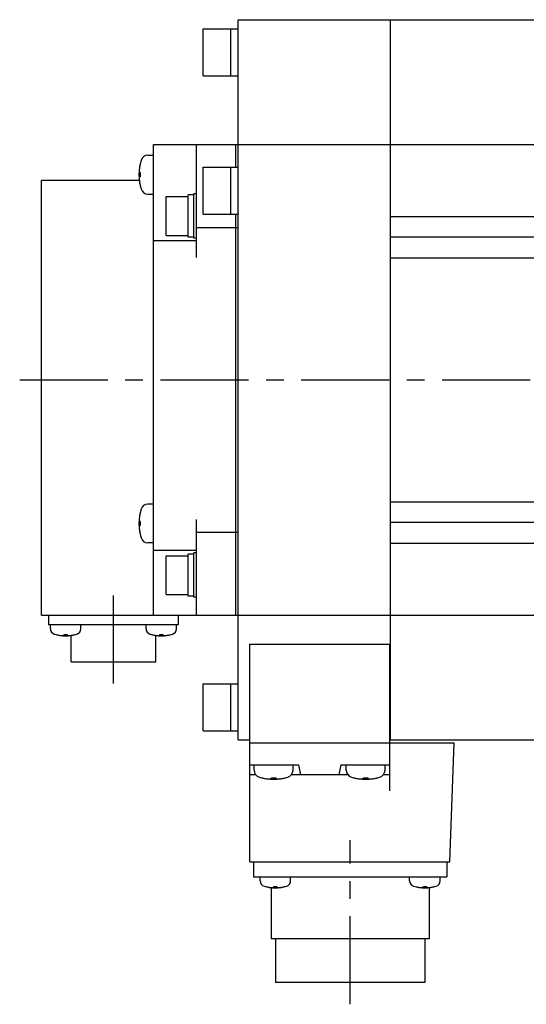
# Model space of a CAD drawing. Header units: millimetres. Extents: x 110 to 842, y 448 to 647.
# Tile 2 of 4: x 381 to 473, y 448 to 626. Entities that reach past the tile are written whole.
import ezdxf

# ---------------------------------------------------------------- set-up
doc = ezdxf.new("R2010")
doc.units = ezdxf.units.MM
doc.linetypes.add('CENTER', pattern=[50.8, 31.75, -6.35, 6.35, -6.35])
doc.layers.add('CTR', color=2, linetype='CENTER')

msp = doc.modelspace()

# ---------------------------------------------------------------- linework, layer by layer
for p, q in [((420.65, 495.87), (420.65, 625.87)), ((420.65, 625.87), (566.65, 625.87)), ((448.15, 495.87), (448.15, 625.87)), ((414.35, 615.73), (414.35, 624.23)), ((414.35, 624.23), (420.65, 624.23)), ((419.35, 615.73), (419.35, 624.23)), ((414.35, 615.73), (420.65, 615.73)), ((405.35, 518.37), (405.35, 603.37)), ((405.35, 603.37), (549.65, 603.37)), ((413.15, 582.94), (413.15, 603.37)), ((420.15, 603.37), (420.15, 599.24)), ((404.37, 601.4), (405.35, 601.4)), ((402.99, 599.95), (402.99, 599.91)), ((414.35, 590.74), (414.35, 599.24)), ((414.35, 599.24), (420.65, 599.24)), ((419.35, 590.74), (419.35, 599.24)), ((402.85, 598.27), (402.99, 598.27)), ((402.99, 597.53), (402.85, 597.53)), ((402.99, 598.27), (402.99, 597.53)), ((385.15, 518.37), (385.15, 596.87)), ((402.81, 596.87), (385.15, 596.87)), ((402.99, 595.88), (402.99, 595.85)), ((404.37, 594.4), (405.35, 594.4)), ((407.65, 586.94), (407.65, 593.94)), ((407.65, 593.94), (411.65, 593.94)), ((411.65, 586.64), (411.65, 594.24)), ((412.65, 594.24), (411.65, 594.24)), ((412.65, 586.44), (412.65, 594.44)), ((413.15, 594.44), (412.65, 594.44)), ((414.35, 590.74), (420.65, 590.74)), ((420.15, 590.74), (420.15, 518.37)), ((448.15, 590.37), (549.65, 590.37)), ((413.15, 588.37), (420.65, 588.37)), ((407.65, 586.94), (411.65, 586.94)), ((412.65, 586.64), (411.65, 586.64)), ((549.65, 586.62), (448.15, 586.62)), ((413.15, 585.94), (405.35, 585.94)), ((413.15, 586.44), (412.65, 586.44)), ((448.15, 582.87), (549.65, 582.87)), ((448.15, 538.87), (549.65, 538.87)), ((402.99, 536.99), (402.99, 536.96)), ((405.35, 538.44), (404.37, 538.44)), ((402.85, 535.31), (402.99, 535.31)), ((402.99, 535.31), (402.99, 534.57)), ((413.15, 518.37), (413.15, 535.65)), ((549.65, 535.12), (448.15, 535.12)), ((402.99, 534.57), (402.85, 534.57)), ((413.15, 533.37), (420.65, 533.37)), ((402.99, 532.93), (402.99, 532.89)), ((405.35, 531.44), (404.37, 531.44)), ((448.15, 531.37), (549.65, 531.37)), ((405.35, 530.13), (413.15, 530.13)), ((412.65, 521.63), (412.65, 529.63)), ((413.15, 529.63), (412.65, 529.63)), ((407.65, 522.13), (407.65, 529.13)), ((407.65, 529.13), (411.65, 529.13)), ((411.65, 521.83), (411.65, 529.43)), ((412.65, 529.43), (411.65, 529.43)), ((407.65, 522.13), (411.65, 522.13)), ((412.65, 521.83), (411.65, 521.83)), ((413.15, 521.63), (412.65, 521.63)), ((385.15, 518.37), (549.65, 518.37)), ((386.45, 518.37), (386.45, 516.67)), ((409.85, 518.37), (409.85, 516.67)), ((409.85, 516.67), (386.45, 516.67)), ((386.77, 515.93), (386.77, 516.67)), ((392.27, 515.93), (392.27, 516.67)), ((404.03, 515.93), (404.03, 516.67)), ((409.53, 515.93), (409.53, 516.67)), ((387.77, 514.89), (387.79, 514.89)), ((389.24, 514.77), (389.24, 514.89)), ((389.24, 514.89), (389.8, 514.89)), ((389.8, 514.89), (389.8, 514.77)), ((390.5, 509.97), (390.5, 514.75)), ((391.25, 514.89), (391.27, 514.89)), ((405.03, 514.89), (405.05, 514.89)), ((405.8, 509.97), (405.8, 514.75)), ((406.5, 514.77), (406.5, 514.89)), ((406.5, 514.89), (407.06, 514.89)), ((407.06, 514.89), (407.06, 514.77)), ((408.51, 514.89), (408.53, 514.89)), ((422.75, 473.87), (422.75, 513.13)), ((422.75, 513.13), (447.95, 513.13)), ((447.95, 513.13), (447.95, 486.68)), ((390.5, 509.97), (405.8, 509.97)), ((414.35, 497.51), (414.35, 506.01)), ((414.35, 506.01), (420.65, 506.01)), ((419.35, 497.51), (419.35, 506.01)), ((414.35, 497.51), (420.65, 497.51)), ((420.65, 495.87), (422.75, 495.87)), ((447.95, 495.87), (566.65, 495.87)), ((422.75, 495.37), (459.65, 495.37)), ((458.85, 473.87), (459.65, 495.37)), ((422.75, 491.37), (431.55, 491.37)), ((423.55, 490.39), (423.55, 491.37)), ((430.55, 490.39), (430.55, 491.37)), ((431.55, 491.37), (431.87, 489.57)), ((439.15, 491.37), (438.83, 489.57)), ((439.15, 491.37), (447.95, 491.37)), ((440.15, 490.39), (440.15, 491.37)), ((447.15, 490.39), (447.15, 491.37)), ((423.85, 489.57), (422.75, 489.57)), ((425, 489.01), (425.04, 489.01)), ((426.68, 488.87), (426.68, 489.01)), ((426.68, 489.01), (427.42, 489.01)), ((427.42, 489.01), (427.42, 488.87)), ((429.07, 489.01), (429.1, 489.01)), ((440.45, 489.57), (430.26, 489.57)), ((441.6, 489.01), (441.64, 489.01)), ((443.28, 488.87), (443.28, 489.01)), ((443.28, 489.01), (444.02, 489.01)), ((444.02, 489.01), (444.02, 488.87)), ((445.67, 489.01), (445.7, 489.01)), ((447.95, 489.57), (446.86, 489.57)), ((422.75, 473.87), (458.85, 473.87)), ((423.4, 473.87), (423.4, 471.17)), ((458.3, 473.87), (458.3, 471.17)), ((423.4, 471.17), (458.3, 471.17)), ((424.62, 470.43), (424.62, 471.17)), ((430.12, 470.43), (430.12, 471.17)), ((451.59, 470.43), (451.59, 471.17)), ((457.09, 470.43), (457.09, 471.17)), ((425.62, 469.39), (425.64, 469.39)), ((426.6, 469.21), (426.6, 459.97)), ((427.09, 469.27), (427.09, 469.39)), ((427.09, 469.39), (427.65, 469.39)), ((427.65, 469.39), (427.65, 469.27)), ((429.09, 469.39), (429.12, 469.39)), ((452.59, 469.39), (452.61, 469.39)), ((454.06, 469.39), (454.62, 469.39)), ((454.06, 469.27), (454.06, 469.39)), ((454.62, 469.39), (454.62, 469.27)), ((455.1, 469.21), (455.1, 459.97)), ((456.06, 469.39), (456.09, 469.39)), ((455.1, 459.97), (426.6, 459.97)), ((427.4, 459.97), (427.4, 452.07)), ((454.3, 459.97), (454.3, 452.07)), ((454.3, 452.07), (427.4, 452.07))]:
    msp.add_line(p, q)
for centre, radius, start, end in [((404.37, 600.1), 1.3, 90, 163.3985), ((411.75, 597.9), 9, 163.3985, 196.6015), ((411.75, 597.9), 8.99, 167.0426, 171.8394), ((411.75, 597.9), 8.99, 188.1606, 192.9574), ((404.37, 595.7), 1.3, 196.6015, 270), ((411.75, 534.94), 9, 163.3985, 196.6015), ((411.75, 534.94), 8.99, 167.0426, 171.8394), ((404.37, 537.14), 1.3, 90, 163.3985), ((411.75, 534.94), 8.99, 188.1606, 192.9574), ((404.37, 532.74), 1.3, 196.6015, 270), ((387.77, 515.93), 1, 180, 253.0422), ((391.27, 515.93), 1, 286.9578, 0), ((405.03, 515.93), 1, 180, 253.0422), ((408.53, 515.93), 1, 286.9578, 0), ((389.52, 521.67), 7, 253.0422, 286.9578), ((389.52, 521.67), 6.99, 255.7013, 260.3879), ((389.52, 521.67), 6.99, 279.6121, 284.2987), ((406.78, 521.67), 7, 253.0422, 286.9578), ((406.78, 521.67), 6.99, 255.7013, 260.3879), ((406.78, 521.67), 6.99, 279.6121, 284.2987), ((424.85, 490.39), 1.3, 180, 253.3985), ((427.05, 497.77), 9, 253.3985, 286.6015), ((427.05, 497.77), 8.99, 257.0426, 261.8394), ((427.05, 497.77), 8.99, 278.1606, 282.9574), ((429.25, 490.39), 1.3, 286.6015, 0), ((441.45, 490.39), 1.3, 180, 253.3985), ((443.65, 497.77), 9, 253.3985, 286.6015), ((443.65, 497.77), 8.99, 257.0426, 261.8394), ((443.65, 497.77), 8.99, 278.1606, 282.9574), ((445.85, 490.39), 1.3, 286.6015, 0), ((425.62, 470.43), 1, 180, 253.0422), ((427.37, 476.17), 7, 253.0422, 286.9578), ((427.37, 476.17), 6.99, 255.7013, 260.3879), ((427.37, 476.17), 6.99, 279.6121, 284.2987), ((429.12, 470.43), 1, 286.9578, 0), ((452.59, 470.43), 1, 180, 253.0422), ((454.34, 476.17), 7, 253.0422, 286.9578), ((454.34, 476.17), 6.99, 255.7013, 260.3879), ((454.34, 476.17), 6.99, 279.6121, 284.2987), ((456.09, 470.43), 1, 286.9578, 0)]:
    msp.add_arc(centre, radius, start, end)
for points, knots in [([(402.85, 599.17), (402.85, 599.16), (402.85, 599.15), (402.85, 599.13), (402.84, 599.11), (402.84, 599.1), (402.84, 599.1), (402.84, 599.09), (402.84, 599.09), (402.84, 599.09), (402.84, 599.08), (402.84, 599.07), (402.84, 599.06), (402.84, 599.04), (402.83, 599.02), (402.83, 599), (402.83, 598.99), (402.83, 598.99), (402.83, 598.98), (402.83, 598.98), (402.83, 598.98), (402.83, 598.97), (402.83, 598.96), (402.83, 598.95), (402.83, 598.93), (402.83, 598.92), (402.83, 598.92), (402.82, 598.91), (402.82, 598.91), (402.82, 598.9), (402.82, 598.9), (402.82, 598.9), (402.82, 598.9), (402.82, 598.89), (402.82, 598.88), (402.82, 598.87), (402.82, 598.86), (402.82, 598.84), (402.82, 598.82), (402.82, 598.81), (402.82, 598.8), (402.82, 598.8), (402.82, 598.79), (402.82, 598.79), (402.82, 598.79), (402.82, 598.78), (402.81, 598.77), (402.81, 598.75), (402.81, 598.74), (402.81, 598.73), (402.81, 598.72), (402.81, 598.72), (402.81, 598.72), (402.81, 598.71), (402.81, 598.71), (402.81, 598.7), (402.81, 598.69), (402.81, 598.68), (402.81, 598.66), (402.81, 598.63), (402.81, 598.61), (402.81, 598.6)], [0, 0, 0, 0, 0.0625, 0.09375, 0.125, 0.140625, 0.15625, 0.164062, 0.167969, 0.171875, 0.179688, 0.1875, 0.21875, 0.25, 0.28125, 0.3125, 0.320312, 0.328125, 0.332031, 0.335938, 0.34375, 0.359375, 0.375, 0.40625, 0.4375, 0.453125, 0.46875, 0.484375, 0.492188, 0.496094, 0.5, 0.503906, 0.507812, 0.515625, 0.53125, 0.546875, 0.5625, 0.59375, 0.625, 0.640625, 0.65625, 0.664062, 0.667969, 0.671875, 0.679688, 0.6875, 0.71875, 0.75, 0.78125, 0.796875, 0.8125, 0.820312, 0.828125, 0.832031, 0.835938, 0.84375, 0.859375, 0.875, 0.90625, 0.9375, 1, 1, 1, 1]), ([(402.81, 598.6), (402.81, 598.59), (402.81, 598.58), (402.81, 598.57), (402.81, 598.56), (402.81, 598.55), (402.81, 598.55), (402.81, 598.55), (402.81, 598.54), (402.81, 598.53), (402.81, 598.52), (402.81, 598.51), (402.81, 598.5), (402.82, 598.49), (402.82, 598.49), (402.82, 598.48), (402.82, 598.48), (402.82, 598.47), (402.82, 598.47), (402.82, 598.46), (402.82, 598.45), (402.82, 598.45), (402.82, 598.44), (402.82, 598.44), (402.82, 598.44), (402.82, 598.43), (402.82, 598.43), (402.82, 598.42), (402.83, 598.41), (402.83, 598.4), (402.83, 598.39), (402.83, 598.38), (402.83, 598.38), (402.83, 598.38), (402.83, 598.37), (402.83, 598.36), (402.83, 598.36), (402.84, 598.35), (402.84, 598.34), (402.84, 598.33), (402.84, 598.33), (402.84, 598.33), (402.84, 598.32), (402.84, 598.31), (402.84, 598.3), (402.85, 598.29), (402.85, 598.27), (402.85, 598.27)], [0, 0, 0, 0, 0.0625, 0.125, 0.140625, 0.15625, 0.164062, 0.171875, 0.1875, 0.21875, 0.25, 0.28125, 0.3125, 0.328125, 0.335938, 0.34375, 0.359375, 0.375, 0.40625, 0.4375, 0.46875, 0.484375, 0.492188, 0.5, 0.507812, 0.515625, 0.53125, 0.5625, 0.59375, 0.625, 0.640625, 0.65625, 0.664062, 0.671875, 0.6875, 0.71875, 0.75, 0.78125, 0.8125, 0.828125, 0.835938, 0.84375, 0.859375, 0.875, 0.90625, 0.9375, 1, 1, 1, 1]), ([(402.85, 597.53), (402.85, 597.52), (402.85, 597.51), (402.84, 597.49), (402.84, 597.49), (402.84, 597.48), (402.84, 597.48), (402.84, 597.48), (402.84, 597.47), (402.84, 597.46), (402.84, 597.45), (402.83, 597.44), (402.83, 597.43), (402.83, 597.42), (402.83, 597.42), (402.83, 597.41), (402.83, 597.41), (402.83, 597.4), (402.83, 597.4), (402.83, 597.39), (402.83, 597.38), (402.82, 597.37), (402.82, 597.37), (402.82, 597.37), (402.82, 597.37), (402.82, 597.36), (402.82, 597.36), (402.82, 597.35), (402.82, 597.33), (402.82, 597.33), (402.82, 597.32), (402.82, 597.31), (402.82, 597.31), (402.82, 597.31), (402.82, 597.3), (402.81, 597.29), (402.81, 597.28), (402.81, 597.28), (402.81, 597.27), (402.81, 597.26), (402.81, 597.26), (402.81, 597.26), (402.81, 597.25), (402.81, 597.24), (402.81, 597.23), (402.81, 597.21), (402.81, 597.2), (402.81, 597.19)], [0, 0, 0, 0, 0.0625, 0.125, 0.140625, 0.15625, 0.164062, 0.171875, 0.1875, 0.21875, 0.25, 0.28125, 0.3125, 0.328125, 0.335938, 0.34375, 0.359375, 0.375, 0.40625, 0.4375, 0.46875, 0.484375, 0.492188, 0.5, 0.507812, 0.515625, 0.53125, 0.5625, 0.59375, 0.625, 0.640625, 0.65625, 0.664062, 0.671875, 0.6875, 0.71875, 0.75, 0.78125, 0.8125, 0.828125, 0.835938, 0.84375, 0.859375, 0.875, 0.90625, 0.9375, 1, 1, 1, 1]), ([(402.81, 597.19), (402.81, 597.18), (402.81, 597.17), (402.81, 597.15), (402.81, 597.14), (402.81, 597.13), (402.81, 597.12), (402.81, 597.11), (402.81, 597.11), (402.81, 597.11), (402.81, 597.1), (402.81, 597.09), (402.81, 597.08), (402.81, 597.06), (402.81, 597.04), (402.81, 597.02), (402.82, 597.01), (402.82, 597.01), (402.82, 597.01), (402.82, 597), (402.82, 597), (402.82, 596.99), (402.82, 596.98), (402.82, 596.97), (402.82, 596.96), (402.82, 596.95), (402.82, 596.94), (402.82, 596.93), (402.82, 596.93), (402.82, 596.93), (402.82, 596.92), (402.82, 596.92), (402.82, 596.92), (402.82, 596.91), (402.82, 596.9), (402.82, 596.89), (402.83, 596.88), (402.83, 596.86), (402.83, 596.85), (402.83, 596.83), (402.83, 596.82), (402.83, 596.82), (402.83, 596.81), (402.83, 596.81), (402.83, 596.81), (402.83, 596.8), (402.83, 596.79), (402.83, 596.78), (402.84, 596.76), (402.84, 596.75), (402.84, 596.75), (402.84, 596.74), (402.84, 596.74), (402.84, 596.74), (402.84, 596.73), (402.84, 596.73), (402.84, 596.72), (402.84, 596.7), (402.84, 596.68), (402.85, 596.65), (402.85, 596.63), (402.85, 596.62)], [0, 0, 0, 0, 0.0625, 0.09375, 0.125, 0.140625, 0.15625, 0.164062, 0.167969, 0.171875, 0.179688, 0.1875, 0.21875, 0.25, 0.28125, 0.3125, 0.320312, 0.328125, 0.332031, 0.335938, 0.34375, 0.359375, 0.375, 0.40625, 0.4375, 0.453125, 0.46875, 0.484375, 0.492188, 0.496094, 0.5, 0.503906, 0.507812, 0.515625, 0.53125, 0.546875, 0.5625, 0.59375, 0.625, 0.640625, 0.65625, 0.664062, 0.667969, 0.671875, 0.679688, 0.6875, 0.71875, 0.75, 0.78125, 0.796875, 0.8125, 0.820312, 0.828125, 0.832031, 0.835938, 0.84375, 0.859375, 0.875, 0.90625, 0.9375, 1, 1, 1, 1]), ([(402.85, 536.22), (402.85, 536.21), (402.85, 536.2), (402.85, 536.17), (402.84, 536.16), (402.84, 536.15), (402.84, 536.15), (402.84, 536.14), (402.84, 536.14), (402.84, 536.14), (402.84, 536.13), (402.84, 536.12), (402.84, 536.11), (402.84, 536.09), (402.83, 536.07), (402.83, 536.05), (402.83, 536.04), (402.83, 536.04), (402.83, 536.03), (402.83, 536.03), (402.83, 536.03), (402.83, 536.02), (402.83, 536.01), (402.83, 536), (402.83, 535.98), (402.83, 535.97), (402.83, 535.97), (402.82, 535.96), (402.82, 535.96), (402.82, 535.95), (402.82, 535.95), (402.82, 535.95), (402.82, 535.94), (402.82, 535.94), (402.82, 535.93), (402.82, 535.92), (402.82, 535.91), (402.82, 535.89), (402.82, 535.87), (402.82, 535.86), (402.82, 535.85), (402.82, 535.85), (402.82, 535.84), (402.82, 535.84), (402.82, 535.84), (402.82, 535.83), (402.81, 535.82), (402.81, 535.8), (402.81, 535.79), (402.81, 535.78), (402.81, 535.77), (402.81, 535.77), (402.81, 535.76), (402.81, 535.76), (402.81, 535.76), (402.81, 535.75), (402.81, 535.74), (402.81, 535.73), (402.81, 535.71), (402.81, 535.68), (402.81, 535.66), (402.81, 535.65)], [0, 0, 0, 0, 0.0625, 0.09375, 0.125, 0.140625, 0.15625, 0.164062, 0.167969, 0.171875, 0.179688, 0.1875, 0.21875, 0.25, 0.28125, 0.3125, 0.320312, 0.328125, 0.332031, 0.335938, 0.34375, 0.359375, 0.375, 0.40625, 0.4375, 0.453125, 0.46875, 0.484375, 0.492188, 0.496094, 0.5, 0.503906, 0.507812, 0.515625, 0.53125, 0.546875, 0.5625, 0.59375, 0.625, 0.640625, 0.65625, 0.664062, 0.667969, 0.671875, 0.679688, 0.6875, 0.71875, 0.75, 0.78125, 0.796875, 0.8125, 0.820312, 0.828125, 0.832031, 0.835938, 0.84375, 0.859375, 0.875, 0.90625, 0.9375, 1, 1, 1, 1]), ([(402.81, 535.65), (402.81, 535.64), (402.81, 535.63), (402.81, 535.61), (402.81, 535.61), (402.81, 535.6), (402.81, 535.6), (402.81, 535.6), (402.81, 535.59), (402.81, 535.58), (402.81, 535.57), (402.81, 535.56), (402.81, 535.55), (402.82, 535.54), (402.82, 535.54), (402.82, 535.53), (402.82, 535.53), (402.82, 535.52), (402.82, 535.52), (402.82, 535.51), (402.82, 535.5), (402.82, 535.49), (402.82, 535.49), (402.82, 535.49), (402.82, 535.49), (402.82, 535.48), (402.82, 535.48), (402.82, 535.47), (402.83, 535.45), (402.83, 535.44), (402.83, 535.44), (402.83, 535.43), (402.83, 535.43), (402.83, 535.43), (402.83, 535.42), (402.83, 535.41), (402.83, 535.4), (402.84, 535.4), (402.84, 535.39), (402.84, 535.38), (402.84, 535.38), (402.84, 535.38), (402.84, 535.37), (402.84, 535.36), (402.84, 535.35), (402.85, 535.33), (402.85, 535.32), (402.85, 535.31)], [0, 0, 0, 0, 0.0625, 0.125, 0.140625, 0.15625, 0.164062, 0.171875, 0.1875, 0.21875, 0.25, 0.28125, 0.3125, 0.328125, 0.335938, 0.34375, 0.359375, 0.375, 0.40625, 0.4375, 0.46875, 0.484375, 0.492188, 0.5, 0.507812, 0.515625, 0.53125, 0.5625, 0.59375, 0.625, 0.640625, 0.65625, 0.664062, 0.671875, 0.6875, 0.71875, 0.75, 0.78125, 0.8125, 0.828125, 0.835938, 0.84375, 0.859375, 0.875, 0.90625, 0.9375, 1, 1, 1, 1]), ([(402.85, 534.57), (402.85, 534.57), (402.85, 534.56), (402.84, 534.54), (402.84, 534.53), (402.84, 534.53), (402.84, 534.53), (402.84, 534.52), (402.84, 534.52), (402.84, 534.51), (402.84, 534.5), (402.83, 534.48), (402.83, 534.47), (402.83, 534.47), (402.83, 534.46), (402.83, 534.46), (402.83, 534.46), (402.83, 534.45), (402.83, 534.44), (402.83, 534.44), (402.83, 534.43), (402.82, 534.42), (402.82, 534.42), (402.82, 534.42), (402.82, 534.42), (402.82, 534.41), (402.82, 534.4), (402.82, 534.4), (402.82, 534.38), (402.82, 534.37), (402.82, 534.37), (402.82, 534.36), (402.82, 534.36), (402.82, 534.35), (402.82, 534.35), (402.81, 534.34), (402.81, 534.33), (402.81, 534.32), (402.81, 534.32), (402.81, 534.31), (402.81, 534.31), (402.81, 534.3), (402.81, 534.3), (402.81, 534.29), (402.81, 534.28), (402.81, 534.26), (402.81, 534.25), (402.81, 534.24)], [0, 0, 0, 0, 0.0625, 0.125, 0.140625, 0.15625, 0.164062, 0.171875, 0.1875, 0.21875, 0.25, 0.28125, 0.3125, 0.328125, 0.335938, 0.34375, 0.359375, 0.375, 0.40625, 0.4375, 0.46875, 0.484375, 0.492188, 0.5, 0.507812, 0.515625, 0.53125, 0.5625, 0.59375, 0.625, 0.640625, 0.65625, 0.664062, 0.671875, 0.6875, 0.71875, 0.75, 0.78125, 0.8125, 0.828125, 0.835938, 0.84375, 0.859375, 0.875, 0.90625, 0.9375, 1, 1, 1, 1]), ([(402.81, 534.24), (402.81, 534.23), (402.81, 534.22), (402.81, 534.2), (402.81, 534.18), (402.81, 534.17), (402.81, 534.17), (402.81, 534.16), (402.81, 534.16), (402.81, 534.16), (402.81, 534.15), (402.81, 534.14), (402.81, 534.13), (402.81, 534.11), (402.81, 534.09), (402.81, 534.07), (402.82, 534.06), (402.82, 534.06), (402.82, 534.05), (402.82, 534.05), (402.82, 534.05), (402.82, 534.04), (402.82, 534.03), (402.82, 534.02), (402.82, 534.01), (402.82, 533.99), (402.82, 533.99), (402.82, 533.98), (402.82, 533.98), (402.82, 533.97), (402.82, 533.97), (402.82, 533.97), (402.82, 533.97), (402.82, 533.96), (402.82, 533.95), (402.82, 533.94), (402.83, 533.93), (402.83, 533.91), (402.83, 533.89), (402.83, 533.88), (402.83, 533.87), (402.83, 533.87), (402.83, 533.86), (402.83, 533.86), (402.83, 533.86), (402.83, 533.85), (402.83, 533.84), (402.83, 533.82), (402.84, 533.81), (402.84, 533.8), (402.84, 533.79), (402.84, 533.79), (402.84, 533.79), (402.84, 533.78), (402.84, 533.78), (402.84, 533.77), (402.84, 533.77), (402.84, 533.75), (402.84, 533.73), (402.85, 533.7), (402.85, 533.68), (402.85, 533.67)], [0, 0, 0, 0, 0.0625, 0.09375, 0.125, 0.140625, 0.15625, 0.164062, 0.167969, 0.171875, 0.179688, 0.1875, 0.21875, 0.25, 0.28125, 0.3125, 0.320312, 0.328125, 0.332031, 0.335938, 0.34375, 0.359375, 0.375, 0.40625, 0.4375, 0.453125, 0.46875, 0.484375, 0.492188, 0.496094, 0.5, 0.503906, 0.507812, 0.515625, 0.53125, 0.546875, 0.5625, 0.59375, 0.625, 0.640625, 0.65625, 0.664062, 0.667969, 0.671875, 0.679688, 0.6875, 0.71875, 0.75, 0.78125, 0.796875, 0.8125, 0.820312, 0.828125, 0.832031, 0.835938, 0.84375, 0.859375, 0.875, 0.90625, 0.9375, 1, 1, 1, 1]), ([(388.35, 514.77), (388.38, 514.77), (388.41, 514.77), (388.44, 514.76), (388.46, 514.76), (388.48, 514.76), (388.5, 514.75), (388.51, 514.75), (388.52, 514.75), (388.52, 514.75), (388.53, 514.75), (388.54, 514.75), (388.55, 514.75), (388.57, 514.75), (388.59, 514.74), (388.6, 514.74), (388.61, 514.74), (388.62, 514.74), (388.63, 514.74), (388.63, 514.74), (388.64, 514.74), (388.64, 514.74), (388.66, 514.74), (388.67, 514.74), (388.69, 514.74), (388.7, 514.73), (388.7, 514.73), (388.71, 514.73), (388.71, 514.73), (388.73, 514.73), (388.74, 514.73), (388.76, 514.73), (388.78, 514.73), (388.8, 514.73), (388.82, 514.73), (388.86, 514.72), (388.89, 514.72), (388.92, 514.72)], [0, 0, 0, 0, 0.125, 0.1875, 0.21875, 0.25, 0.28125, 0.3125, 0.328125, 0.335938, 0.34375, 0.359375, 0.375, 0.40625, 0.4375, 0.46875, 0.484375, 0.492188, 0.5, 0.507812, 0.515625, 0.53125, 0.5625, 0.59375, 0.625, 0.640625, 0.65625, 0.664062, 0.671875, 0.6875, 0.71875, 0.75, 0.78125, 0.8125, 0.84375, 0.875, 1, 1, 1, 1]), ([(388.92, 514.72), (388.93, 514.72), (388.95, 514.72), (388.97, 514.73), (388.99, 514.73), (389, 514.73), (389.01, 514.73), (389.01, 514.73), (389.02, 514.73), (389.02, 514.73), (389.02, 514.73), (389.03, 514.73), (389.04, 514.73), (389.05, 514.74), (389.06, 514.74), (389.07, 514.74), (389.08, 514.74), (389.08, 514.74), (389.09, 514.74), (389.09, 514.74), (389.1, 514.74), (389.11, 514.75), (389.12, 514.75), (389.12, 514.75), (389.12, 514.75), (389.13, 514.75), (389.13, 514.75), (389.14, 514.75), (389.16, 514.75), (389.18, 514.76), (389.21, 514.76), (389.23, 514.77), (389.24, 514.77)], [0, 0, 0, 0, 0.125, 0.1875, 0.25, 0.28125, 0.3125, 0.328125, 0.335938, 0.34375, 0.359375, 0.375, 0.40625, 0.4375, 0.46875, 0.484375, 0.5, 0.515625, 0.53125, 0.5625, 0.59375, 0.625, 0.640625, 0.65625, 0.664062, 0.671875, 0.6875, 0.71875, 0.75, 0.8125, 0.875, 1, 1, 1, 1]), ([(389.8, 514.77), (389.81, 514.77), (389.83, 514.77), (389.86, 514.76), (389.87, 514.76), (389.88, 514.75), (389.89, 514.75), (389.9, 514.75), (389.9, 514.75), (389.9, 514.75), (389.91, 514.75), (389.92, 514.75), (389.92, 514.75), (389.94, 514.74), (389.95, 514.74), (389.95, 514.74), (389.96, 514.74), (389.96, 514.74), (389.97, 514.74), (389.98, 514.74), (389.99, 514.74), (389.99, 514.74), (390, 514.73), (390, 514.73), (390.01, 514.73), (390.01, 514.73), (390.02, 514.73), (390.03, 514.73), (390.04, 514.73), (390.06, 514.73), (390.09, 514.72), (390.11, 514.72), (390.13, 514.72)], [0, 0, 0, 0, 0.125, 0.1875, 0.25, 0.28125, 0.3125, 0.328125, 0.335938, 0.34375, 0.359375, 0.375, 0.40625, 0.4375, 0.46875, 0.484375, 0.5, 0.515625, 0.53125, 0.5625, 0.59375, 0.625, 0.640625, 0.65625, 0.664062, 0.671875, 0.6875, 0.71875, 0.75, 0.8125, 0.875, 1, 1, 1, 1]), ([(390.13, 514.72), (390.15, 514.72), (390.18, 514.72), (390.22, 514.73), (390.24, 514.73), (390.25, 514.73), (390.27, 514.73), (390.28, 514.73), (390.29, 514.73), (390.3, 514.73), (390.3, 514.73), (390.31, 514.73), (390.32, 514.73), (390.34, 514.73), (390.36, 514.74), (390.38, 514.74), (390.39, 514.74), (390.39, 514.74), (390.4, 514.74), (390.4, 514.74), (390.41, 514.74), (390.42, 514.74), (390.43, 514.74), (390.45, 514.74), (390.46, 514.75), (390.47, 514.75), (390.48, 514.75), (390.48, 514.75), (390.49, 514.75), (390.5, 514.75), (390.52, 514.75), (390.54, 514.75), (390.56, 514.76), (390.57, 514.76), (390.59, 514.76), (390.63, 514.77), (390.66, 514.77), (390.69, 514.77)], [0, 0, 0, 0, 0.125, 0.1875, 0.21875, 0.25, 0.28125, 0.3125, 0.328125, 0.335938, 0.34375, 0.359375, 0.375, 0.40625, 0.4375, 0.46875, 0.484375, 0.492188, 0.5, 0.507812, 0.515625, 0.53125, 0.5625, 0.59375, 0.625, 0.640625, 0.65625, 0.664062, 0.671875, 0.6875, 0.71875, 0.75, 0.78125, 0.8125, 0.84375, 0.875, 1, 1, 1, 1]), ([(405.61, 514.77), (405.64, 514.77), (405.67, 514.77), (405.7, 514.76), (405.72, 514.76), (405.74, 514.76), (405.76, 514.75), (405.77, 514.75), (405.78, 514.75), (405.78, 514.75), (405.79, 514.75), (405.8, 514.75), (405.81, 514.75), (405.83, 514.75), (405.85, 514.74), (405.86, 514.74), (405.87, 514.74), (405.88, 514.74), (405.89, 514.74), (405.89, 514.74), (405.9, 514.74), (405.9, 514.74), (405.92, 514.74), (405.93, 514.74), (405.95, 514.74), (405.96, 514.73), (405.96, 514.73), (405.97, 514.73), (405.97, 514.73), (405.99, 514.73), (406, 514.73), (406.02, 514.73), (406.04, 514.73), (406.06, 514.73), (406.08, 514.73), (406.12, 514.72), (406.15, 514.72), (406.18, 514.72)], [0, 0, 0, 0, 0.125, 0.1875, 0.21875, 0.25, 0.28125, 0.3125, 0.328125, 0.335938, 0.34375, 0.359375, 0.375, 0.40625, 0.4375, 0.46875, 0.484375, 0.492188, 0.5, 0.507812, 0.515625, 0.53125, 0.5625, 0.59375, 0.625, 0.640625, 0.65625, 0.664062, 0.671875, 0.6875, 0.71875, 0.75, 0.78125, 0.8125, 0.84375, 0.875, 1, 1, 1, 1]), ([(406.18, 514.72), (406.19, 514.72), (406.21, 514.72), (406.23, 514.73), (406.25, 514.73), (406.26, 514.73), (406.27, 514.73), (406.27, 514.73), (406.28, 514.73), (406.28, 514.73), (406.28, 514.73), (406.29, 514.73), (406.3, 514.73), (406.31, 514.74), (406.32, 514.74), (406.33, 514.74), (406.34, 514.74), (406.34, 514.74), (406.35, 514.74), (406.35, 514.74), (406.36, 514.74), (406.37, 514.75), (406.38, 514.75), (406.38, 514.75), (406.38, 514.75), (406.39, 514.75), (406.39, 514.75), (406.4, 514.75), (406.42, 514.75), (406.44, 514.76), (406.47, 514.76), (406.49, 514.77), (406.5, 514.77)], [0, 0, 0, 0, 0.125, 0.1875, 0.25, 0.28125, 0.3125, 0.328125, 0.335938, 0.34375, 0.359375, 0.375, 0.40625, 0.4375, 0.46875, 0.484375, 0.5, 0.515625, 0.53125, 0.5625, 0.59375, 0.625, 0.640625, 0.65625, 0.664062, 0.671875, 0.6875, 0.71875, 0.75, 0.8125, 0.875, 1, 1, 1, 1]), ([(407.06, 514.77), (407.07, 514.77), (407.09, 514.77), (407.12, 514.76), (407.13, 514.76), (407.14, 514.75), (407.15, 514.75), (407.16, 514.75), (407.16, 514.75), (407.16, 514.75), (407.17, 514.75), (407.18, 514.75), (407.18, 514.75), (407.2, 514.74), (407.21, 514.74), (407.21, 514.74), (407.22, 514.74), (407.22, 514.74), (407.23, 514.74), (407.24, 514.74), (407.25, 514.74), (407.25, 514.74), (407.26, 514.73), (407.26, 514.73), (407.27, 514.73), (407.27, 514.73), (407.28, 514.73), (407.29, 514.73), (407.3, 514.73), (407.32, 514.73), (407.35, 514.72), (407.37, 514.72), (407.39, 514.72)], [0, 0, 0, 0, 0.125, 0.1875, 0.25, 0.28125, 0.3125, 0.328125, 0.335938, 0.34375, 0.359375, 0.375, 0.40625, 0.4375, 0.46875, 0.484375, 0.5, 0.515625, 0.53125, 0.5625, 0.59375, 0.625, 0.640625, 0.65625, 0.664062, 0.671875, 0.6875, 0.71875, 0.75, 0.8125, 0.875, 1, 1, 1, 1]), ([(407.39, 514.72), (407.41, 514.72), (407.44, 514.72), (407.48, 514.73), (407.5, 514.73), (407.51, 514.73), (407.53, 514.73), (407.54, 514.73), (407.55, 514.73), (407.56, 514.73), (407.56, 514.73), (407.57, 514.73), (407.58, 514.73), (407.6, 514.73), (407.62, 514.74), (407.64, 514.74), (407.65, 514.74), (407.65, 514.74), (407.66, 514.74), (407.66, 514.74), (407.67, 514.74), (407.68, 514.74), (407.69, 514.74), (407.71, 514.74), (407.72, 514.75), (407.73, 514.75), (407.74, 514.75), (407.74, 514.75), (407.75, 514.75), (407.76, 514.75), (407.78, 514.75), (407.8, 514.75), (407.82, 514.76), (407.83, 514.76), (407.85, 514.76), (407.89, 514.77), (407.92, 514.77), (407.95, 514.77)], [0, 0, 0, 0, 0.125, 0.1875, 0.21875, 0.25, 0.28125, 0.3125, 0.328125, 0.335938, 0.34375, 0.359375, 0.375, 0.40625, 0.4375, 0.46875, 0.484375, 0.492188, 0.5, 0.507812, 0.515625, 0.53125, 0.5625, 0.59375, 0.625, 0.640625, 0.65625, 0.664062, 0.671875, 0.6875, 0.71875, 0.75, 0.78125, 0.8125, 0.84375, 0.875, 1, 1, 1, 1]), ([(425.78, 488.87), (425.79, 488.87), (425.8, 488.87), (425.82, 488.86), (425.83, 488.86), (425.84, 488.86), (425.85, 488.86), (425.85, 488.86), (425.86, 488.86), (425.86, 488.86), (425.86, 488.86), (425.88, 488.86), (425.89, 488.86), (425.91, 488.85), (425.93, 488.85), (425.95, 488.85), (425.96, 488.85), (425.96, 488.85), (425.96, 488.85), (425.97, 488.85), (425.97, 488.85), (425.98, 488.85), (425.99, 488.85), (426, 488.85), (426.01, 488.84), (426.02, 488.84), (426.03, 488.84), (426.04, 488.84), (426.04, 488.84), (426.04, 488.84), (426.05, 488.84), (426.05, 488.84), (426.05, 488.84), (426.06, 488.84), (426.07, 488.84), (426.08, 488.84), (426.09, 488.84), (426.11, 488.84), (426.12, 488.84), (426.14, 488.84), (426.14, 488.83), (426.15, 488.83), (426.15, 488.83), (426.16, 488.83), (426.16, 488.83), (426.17, 488.83), (426.18, 488.83), (426.19, 488.83), (426.21, 488.83), (426.22, 488.83), (426.22, 488.83), (426.23, 488.83), (426.23, 488.83), (426.23, 488.83), (426.24, 488.83), (426.24, 488.83), (426.25, 488.83), (426.27, 488.83), (426.29, 488.83), (426.31, 488.83), (426.34, 488.83), (426.35, 488.82)], [0, 0, 0, 0, 0.0625, 0.09375, 0.125, 0.140625, 0.15625, 0.164062, 0.167969, 0.171875, 0.179688, 0.1875, 0.21875, 0.25, 0.28125, 0.3125, 0.320312, 0.328125, 0.332031, 0.335938, 0.34375, 0.359375, 0.375, 0.40625, 0.4375, 0.453125, 0.46875, 0.484375, 0.492188, 0.496094, 0.5, 0.503906, 0.507812, 0.515625, 0.53125, 0.546875, 0.5625, 0.59375, 0.625, 0.640625, 0.65625, 0.664062, 0.667969, 0.671875, 0.679688, 0.6875, 0.71875, 0.75, 0.78125, 0.796875, 0.8125, 0.820312, 0.828125, 0.832031, 0.835938, 0.84375, 0.859375, 0.875, 0.90625, 0.9375, 1, 1, 1, 1]), ([(426.35, 488.82), (426.36, 488.82), (426.37, 488.83), (426.38, 488.83), (426.39, 488.83), (426.39, 488.83), (426.4, 488.83), (426.4, 488.83), (426.41, 488.83), (426.42, 488.83), (426.43, 488.83), (426.44, 488.83), (426.45, 488.83), (426.46, 488.83), (426.46, 488.83), (426.46, 488.83), (426.47, 488.83), (426.47, 488.83), (426.48, 488.84), (426.49, 488.84), (426.5, 488.84), (426.5, 488.84), (426.5, 488.84), (426.51, 488.84), (426.51, 488.84), (426.51, 488.84), (426.52, 488.84), (426.53, 488.84), (426.54, 488.84), (426.55, 488.85), (426.56, 488.85), (426.56, 488.85), (426.57, 488.85), (426.57, 488.85), (426.58, 488.85), (426.58, 488.85), (426.59, 488.85), (426.6, 488.85), (426.61, 488.85), (426.61, 488.86), (426.62, 488.86), (426.62, 488.86), (426.63, 488.86), (426.63, 488.86), (426.64, 488.86), (426.66, 488.86), (426.67, 488.87), (426.68, 488.87)], [0, 0, 0, 0, 0.0625, 0.125, 0.140625, 0.15625, 0.164062, 0.171875, 0.1875, 0.21875, 0.25, 0.28125, 0.3125, 0.328125, 0.335938, 0.34375, 0.359375, 0.375, 0.40625, 0.4375, 0.46875, 0.484375, 0.492188, 0.5, 0.507812, 0.515625, 0.53125, 0.5625, 0.59375, 0.625, 0.640625, 0.65625, 0.664062, 0.671875, 0.6875, 0.71875, 0.75, 0.78125, 0.8125, 0.828125, 0.835938, 0.84375, 0.859375, 0.875, 0.90625, 0.9375, 1, 1, 1, 1]), ([(427.42, 488.87), (427.43, 488.87), (427.44, 488.86), (427.45, 488.86), (427.46, 488.86), (427.47, 488.86), (427.47, 488.86), (427.47, 488.86), (427.48, 488.86), (427.49, 488.86), (427.5, 488.85), (427.51, 488.85), (427.52, 488.85), (427.53, 488.85), (427.53, 488.85), (427.53, 488.85), (427.54, 488.85), (427.54, 488.85), (427.55, 488.85), (427.56, 488.84), (427.57, 488.84), (427.57, 488.84), (427.58, 488.84), (427.58, 488.84), (427.58, 488.84), (427.58, 488.84), (427.59, 488.84), (427.6, 488.84), (427.61, 488.84), (427.62, 488.84), (427.63, 488.84), (427.63, 488.83), (427.64, 488.83), (427.64, 488.83), (427.65, 488.83), (427.65, 488.83), (427.66, 488.83), (427.67, 488.83), (427.68, 488.83), (427.68, 488.83), (427.69, 488.83), (427.69, 488.83), (427.7, 488.83), (427.71, 488.83), (427.72, 488.83), (427.73, 488.83), (427.75, 488.83), (427.75, 488.82)], [0, 0, 0, 0, 0.0625, 0.125, 0.140625, 0.15625, 0.164062, 0.171875, 0.1875, 0.21875, 0.25, 0.28125, 0.3125, 0.328125, 0.335938, 0.34375, 0.359375, 0.375, 0.40625, 0.4375, 0.46875, 0.484375, 0.492188, 0.5, 0.507812, 0.515625, 0.53125, 0.5625, 0.59375, 0.625, 0.640625, 0.65625, 0.664062, 0.671875, 0.6875, 0.71875, 0.75, 0.78125, 0.8125, 0.828125, 0.835938, 0.84375, 0.859375, 0.875, 0.90625, 0.9375, 1, 1, 1, 1]), ([(427.75, 488.82), (427.76, 488.82), (427.78, 488.83), (427.8, 488.83), (427.81, 488.83), (427.82, 488.83), (427.83, 488.83), (427.83, 488.83), (427.84, 488.83), (427.84, 488.83), (427.84, 488.83), (427.85, 488.83), (427.87, 488.83), (427.89, 488.83), (427.91, 488.83), (427.92, 488.83), (427.93, 488.83), (427.94, 488.83), (427.94, 488.83), (427.94, 488.83), (427.95, 488.83), (427.96, 488.83), (427.97, 488.83), (427.98, 488.84), (427.99, 488.84), (428, 488.84), (428.01, 488.84), (428.02, 488.84), (428.02, 488.84), (428.02, 488.84), (428.02, 488.84), (428.03, 488.84), (428.03, 488.84), (428.04, 488.84), (428.04, 488.84), (428.05, 488.84), (428.07, 488.84), (428.08, 488.84), (428.1, 488.85), (428.12, 488.85), (428.12, 488.85), (428.13, 488.85), (428.13, 488.85), (428.14, 488.85), (428.14, 488.85), (428.15, 488.85), (428.16, 488.85), (428.17, 488.85), (428.19, 488.85), (428.2, 488.85), (428.2, 488.85), (428.21, 488.85), (428.21, 488.86), (428.21, 488.86), (428.22, 488.86), (428.22, 488.86), (428.23, 488.86), (428.25, 488.86), (428.26, 488.86), (428.29, 488.86), (428.31, 488.87), (428.33, 488.87)], [0, 0, 0, 0, 0.0625, 0.09375, 0.125, 0.140625, 0.15625, 0.164062, 0.167969, 0.171875, 0.179688, 0.1875, 0.21875, 0.25, 0.28125, 0.3125, 0.320312, 0.328125, 0.332031, 0.335938, 0.34375, 0.359375, 0.375, 0.40625, 0.4375, 0.453125, 0.46875, 0.484375, 0.492188, 0.496094, 0.5, 0.503906, 0.507812, 0.515625, 0.53125, 0.546875, 0.5625, 0.59375, 0.625, 0.640625, 0.65625, 0.664062, 0.667969, 0.671875, 0.679688, 0.6875, 0.71875, 0.75, 0.78125, 0.796875, 0.8125, 0.820312, 0.828125, 0.832031, 0.835938, 0.84375, 0.859375, 0.875, 0.90625, 0.9375, 1, 1, 1, 1]), ([(442.38, 488.87), (442.39, 488.87), (442.4, 488.87), (442.42, 488.86), (442.43, 488.86), (442.44, 488.86), (442.45, 488.86), (442.45, 488.86), (442.46, 488.86), (442.46, 488.86), (442.46, 488.86), (442.48, 488.86), (442.49, 488.86), (442.51, 488.85), (442.53, 488.85), (442.55, 488.85), (442.56, 488.85), (442.56, 488.85), (442.56, 488.85), (442.57, 488.85), (442.57, 488.85), (442.58, 488.85), (442.59, 488.85), (442.6, 488.85), (442.61, 488.84), (442.62, 488.84), (442.63, 488.84), (442.64, 488.84), (442.64, 488.84), (442.64, 488.84), (442.65, 488.84), (442.65, 488.84), (442.65, 488.84), (442.66, 488.84), (442.67, 488.84), (442.68, 488.84), (442.69, 488.84), (442.71, 488.84), (442.72, 488.84), (442.74, 488.84), (442.74, 488.83), (442.75, 488.83), (442.75, 488.83), (442.76, 488.83), (442.76, 488.83), (442.77, 488.83), (442.78, 488.83), (442.79, 488.83), (442.81, 488.83), (442.82, 488.83), (442.82, 488.83), (442.83, 488.83), (442.83, 488.83), (442.83, 488.83), (442.84, 488.83), (442.84, 488.83), (442.85, 488.83), (442.87, 488.83), (442.89, 488.83), (442.91, 488.83), (442.94, 488.83), (442.95, 488.82)], [0, 0, 0, 0, 0.0625, 0.09375, 0.125, 0.140625, 0.15625, 0.164062, 0.167969, 0.171875, 0.179688, 0.1875, 0.21875, 0.25, 0.28125, 0.3125, 0.320312, 0.328125, 0.332031, 0.335938, 0.34375, 0.359375, 0.375, 0.40625, 0.4375, 0.453125, 0.46875, 0.484375, 0.492188, 0.496094, 0.5, 0.503906, 0.507812, 0.515625, 0.53125, 0.546875, 0.5625, 0.59375, 0.625, 0.640625, 0.65625, 0.664062, 0.667969, 0.671875, 0.679688, 0.6875, 0.71875, 0.75, 0.78125, 0.796875, 0.8125, 0.820312, 0.828125, 0.832031, 0.835938, 0.84375, 0.859375, 0.875, 0.90625, 0.9375, 1, 1, 1, 1]), ([(442.95, 488.82), (442.96, 488.82), (442.97, 488.83), (442.98, 488.83), (442.99, 488.83), (442.99, 488.83), (443, 488.83), (443, 488.83), (443.01, 488.83), (443.02, 488.83), (443.03, 488.83), (443.04, 488.83), (443.05, 488.83), (443.06, 488.83), (443.06, 488.83), (443.06, 488.83), (443.07, 488.83), (443.07, 488.83), (443.08, 488.84), (443.09, 488.84), (443.1, 488.84), (443.1, 488.84), (443.1, 488.84), (443.11, 488.84), (443.11, 488.84), (443.11, 488.84), (443.12, 488.84), (443.13, 488.84), (443.14, 488.84), (443.15, 488.85), (443.16, 488.85), (443.16, 488.85), (443.17, 488.85), (443.17, 488.85), (443.18, 488.85), (443.18, 488.85), (443.19, 488.85), (443.2, 488.85), (443.21, 488.85), (443.21, 488.86), (443.22, 488.86), (443.22, 488.86), (443.23, 488.86), (443.23, 488.86), (443.24, 488.86), (443.26, 488.86), (443.27, 488.87), (443.28, 488.87)], [0, 0, 0, 0, 0.0625, 0.125, 0.140625, 0.15625, 0.164062, 0.171875, 0.1875, 0.21875, 0.25, 0.28125, 0.3125, 0.328125, 0.335938, 0.34375, 0.359375, 0.375, 0.40625, 0.4375, 0.46875, 0.484375, 0.492188, 0.5, 0.507812, 0.515625, 0.53125, 0.5625, 0.59375, 0.625, 0.640625, 0.65625, 0.664062, 0.671875, 0.6875, 0.71875, 0.75, 0.78125, 0.8125, 0.828125, 0.835938, 0.84375, 0.859375, 0.875, 0.90625, 0.9375, 1, 1, 1, 1]), ([(444.02, 488.87), (444.03, 488.87), (444.04, 488.86), (444.05, 488.86), (444.06, 488.86), (444.07, 488.86), (444.07, 488.86), (444.07, 488.86), (444.08, 488.86), (444.09, 488.86), (444.1, 488.85), (444.11, 488.85), (444.12, 488.85), (444.13, 488.85), (444.13, 488.85), (444.13, 488.85), (444.14, 488.85), (444.14, 488.85), (444.15, 488.85), (444.16, 488.84), (444.17, 488.84), (444.17, 488.84), (444.18, 488.84), (444.18, 488.84), (444.18, 488.84), (444.18, 488.84), (444.19, 488.84), (444.2, 488.84), (444.21, 488.84), (444.22, 488.84), (444.23, 488.84), (444.23, 488.83), (444.24, 488.83), (444.24, 488.83), (444.25, 488.83), (444.25, 488.83), (444.26, 488.83), (444.27, 488.83), (444.28, 488.83), (444.28, 488.83), (444.29, 488.83), (444.29, 488.83), (444.3, 488.83), (444.31, 488.83), (444.32, 488.83), (444.33, 488.83), (444.35, 488.83), (444.35, 488.82)], [0, 0, 0, 0, 0.0625, 0.125, 0.140625, 0.15625, 0.164062, 0.171875, 0.1875, 0.21875, 0.25, 0.28125, 0.3125, 0.328125, 0.335938, 0.34375, 0.359375, 0.375, 0.40625, 0.4375, 0.46875, 0.484375, 0.492188, 0.5, 0.507812, 0.515625, 0.53125, 0.5625, 0.59375, 0.625, 0.640625, 0.65625, 0.664062, 0.671875, 0.6875, 0.71875, 0.75, 0.78125, 0.8125, 0.828125, 0.835938, 0.84375, 0.859375, 0.875, 0.90625, 0.9375, 1, 1, 1, 1]), ([(444.35, 488.82), (444.36, 488.82), (444.38, 488.83), (444.4, 488.83), (444.41, 488.83), (444.42, 488.83), (444.43, 488.83), (444.43, 488.83), (444.44, 488.83), (444.44, 488.83), (444.44, 488.83), (444.45, 488.83), (444.47, 488.83), (444.49, 488.83), (444.51, 488.83), (444.52, 488.83), (444.53, 488.83), (444.54, 488.83), (444.54, 488.83), (444.54, 488.83), (444.55, 488.83), (444.56, 488.83), (444.57, 488.83), (444.58, 488.84), (444.59, 488.84), (444.6, 488.84), (444.61, 488.84), (444.62, 488.84), (444.62, 488.84), (444.62, 488.84), (444.62, 488.84), (444.63, 488.84), (444.63, 488.84), (444.64, 488.84), (444.64, 488.84), (444.65, 488.84), (444.67, 488.84), (444.68, 488.84), (444.7, 488.85), (444.72, 488.85), (444.72, 488.85), (444.73, 488.85), (444.73, 488.85), (444.74, 488.85), (444.74, 488.85), (444.75, 488.85), (444.76, 488.85), (444.77, 488.85), (444.79, 488.85), (444.8, 488.85), (444.8, 488.85), (444.81, 488.85), (444.81, 488.86), (444.81, 488.86), (444.82, 488.86), (444.82, 488.86), (444.83, 488.86), (444.85, 488.86), (444.86, 488.86), (444.89, 488.86), (444.91, 488.87), (444.93, 488.87)], [0, 0, 0, 0, 0.0625, 0.09375, 0.125, 0.140625, 0.15625, 0.164062, 0.167969, 0.171875, 0.179688, 0.1875, 0.21875, 0.25, 0.28125, 0.3125, 0.320312, 0.328125, 0.332031, 0.335938, 0.34375, 0.359375, 0.375, 0.40625, 0.4375, 0.453125, 0.46875, 0.484375, 0.492188, 0.496094, 0.5, 0.503906, 0.507812, 0.515625, 0.53125, 0.546875, 0.5625, 0.59375, 0.625, 0.640625, 0.65625, 0.664062, 0.667969, 0.671875, 0.679688, 0.6875, 0.71875, 0.75, 0.78125, 0.796875, 0.8125, 0.820312, 0.828125, 0.832031, 0.835938, 0.84375, 0.859375, 0.875, 0.90625, 0.9375, 1, 1, 1, 1]), ([(426.2, 469.27), (426.22, 469.27), (426.25, 469.27), (426.29, 469.26), (426.31, 469.26), (426.32, 469.26), (426.34, 469.25), (426.35, 469.25), (426.36, 469.25), (426.37, 469.25), (426.37, 469.25), (426.38, 469.25), (426.4, 469.25), (426.41, 469.25), (426.43, 469.24), (426.45, 469.24), (426.46, 469.24), (426.47, 469.24), (426.47, 469.24), (426.47, 469.24), (426.48, 469.24), (426.49, 469.24), (426.5, 469.24), (426.52, 469.24), (426.53, 469.24), (426.54, 469.23), (426.55, 469.23), (426.55, 469.23), (426.56, 469.23), (426.57, 469.23), (426.59, 469.23), (426.61, 469.23), (426.63, 469.23), (426.65, 469.23), (426.67, 469.23), (426.7, 469.22), (426.74, 469.22), (426.76, 469.22)], [0, 0, 0, 0, 0.125, 0.1875, 0.21875, 0.25, 0.28125, 0.3125, 0.328125, 0.335938, 0.34375, 0.359375, 0.375, 0.40625, 0.4375, 0.46875, 0.484375, 0.492188, 0.5, 0.507812, 0.515625, 0.53125, 0.5625, 0.59375, 0.625, 0.640625, 0.65625, 0.664062, 0.671875, 0.6875, 0.71875, 0.75, 0.78125, 0.8125, 0.84375, 0.875, 1, 1, 1, 1]), ([(426.76, 469.22), (426.77, 469.22), (426.79, 469.22), (426.82, 469.23), (426.83, 469.23), (426.84, 469.23), (426.85, 469.23), (426.86, 469.23), (426.86, 469.23), (426.86, 469.23), (426.87, 469.23), (426.88, 469.23), (426.89, 469.23), (426.9, 469.24), (426.91, 469.24), (426.91, 469.24), (426.92, 469.24), (426.92, 469.24), (426.93, 469.24), (426.94, 469.24), (426.95, 469.24), (426.95, 469.25), (426.96, 469.25), (426.96, 469.25), (426.97, 469.25), (426.97, 469.25), (426.98, 469.25), (426.99, 469.25), (427, 469.25), (427.02, 469.26), (427.05, 469.26), (427.07, 469.27), (427.09, 469.27)], [0, 0, 0, 0, 0.125, 0.1875, 0.25, 0.28125, 0.3125, 0.328125, 0.335938, 0.34375, 0.359375, 0.375, 0.40625, 0.4375, 0.46875, 0.484375, 0.5, 0.515625, 0.53125, 0.5625, 0.59375, 0.625, 0.640625, 0.65625, 0.664062, 0.671875, 0.6875, 0.71875, 0.75, 0.8125, 0.875, 1, 1, 1, 1]), ([(427.65, 469.27), (427.66, 469.27), (427.68, 469.27), (427.7, 469.26), (427.72, 469.26), (427.73, 469.25), (427.74, 469.25), (427.74, 469.25), (427.74, 469.25), (427.75, 469.25), (427.75, 469.25), (427.76, 469.25), (427.77, 469.25), (427.78, 469.24), (427.79, 469.24), (427.8, 469.24), (427.8, 469.24), (427.81, 469.24), (427.81, 469.24), (427.82, 469.24), (427.83, 469.24), (427.84, 469.24), (427.84, 469.23), (427.85, 469.23), (427.85, 469.23), (427.85, 469.23), (427.86, 469.23), (427.87, 469.23), (427.89, 469.23), (427.91, 469.23), (427.93, 469.22), (427.96, 469.22), (427.97, 469.22)], [0, 0, 0, 0, 0.125, 0.1875, 0.25, 0.28125, 0.3125, 0.328125, 0.335938, 0.34375, 0.359375, 0.375, 0.40625, 0.4375, 0.46875, 0.484375, 0.5, 0.515625, 0.53125, 0.5625, 0.59375, 0.625, 0.640625, 0.65625, 0.664062, 0.671875, 0.6875, 0.71875, 0.75, 0.8125, 0.875, 1, 1, 1, 1]), ([(427.97, 469.22), (427.99, 469.22), (428.02, 469.22), (428.06, 469.23), (428.08, 469.23), (428.1, 469.23), (428.11, 469.23), (428.13, 469.23), (428.14, 469.23), (428.14, 469.23), (428.15, 469.23), (428.16, 469.23), (428.17, 469.23), (428.19, 469.23), (428.21, 469.24), (428.22, 469.24), (428.23, 469.24), (428.24, 469.24), (428.24, 469.24), (428.25, 469.24), (428.25, 469.24), (428.26, 469.24), (428.28, 469.24), (428.29, 469.24), (428.3, 469.25), (428.32, 469.25), (428.32, 469.25), (428.33, 469.25), (428.33, 469.25), (428.34, 469.25), (428.36, 469.25), (428.38, 469.25), (428.4, 469.26), (428.42, 469.26), (428.44, 469.26), (428.48, 469.27), (428.51, 469.27), (428.54, 469.27)], [0, 0, 0, 0, 0.125, 0.1875, 0.21875, 0.25, 0.28125, 0.3125, 0.328125, 0.335938, 0.34375, 0.359375, 0.375, 0.40625, 0.4375, 0.46875, 0.484375, 0.492188, 0.5, 0.507812, 0.515625, 0.53125, 0.5625, 0.59375, 0.625, 0.640625, 0.65625, 0.664062, 0.671875, 0.6875, 0.71875, 0.75, 0.78125, 0.8125, 0.84375, 0.875, 1, 1, 1, 1]), ([(453.17, 469.27), (453.19, 469.27), (453.22, 469.27), (453.26, 469.26), (453.28, 469.26), (453.29, 469.26), (453.31, 469.25), (453.32, 469.25), (453.33, 469.25), (453.34, 469.25), (453.34, 469.25), (453.35, 469.25), (453.37, 469.25), (453.38, 469.25), (453.4, 469.24), (453.42, 469.24), (453.43, 469.24), (453.44, 469.24), (453.44, 469.24), (453.44, 469.24), (453.45, 469.24), (453.46, 469.24), (453.47, 469.24), (453.49, 469.24), (453.5, 469.24), (453.51, 469.23), (453.52, 469.23), (453.52, 469.23), (453.53, 469.23), (453.54, 469.23), (453.56, 469.23), (453.58, 469.23), (453.6, 469.23), (453.62, 469.23), (453.64, 469.23), (453.67, 469.22), (453.71, 469.22), (453.73, 469.22)], [0, 0, 0, 0, 0.125, 0.1875, 0.21875, 0.25, 0.28125, 0.3125, 0.328125, 0.335938, 0.34375, 0.359375, 0.375, 0.40625, 0.4375, 0.46875, 0.484375, 0.492188, 0.5, 0.507812, 0.515625, 0.53125, 0.5625, 0.59375, 0.625, 0.640625, 0.65625, 0.664062, 0.671875, 0.6875, 0.71875, 0.75, 0.78125, 0.8125, 0.84375, 0.875, 1, 1, 1, 1]), ([(453.73, 469.22), (453.74, 469.22), (453.76, 469.22), (453.79, 469.23), (453.8, 469.23), (453.81, 469.23), (453.82, 469.23), (453.83, 469.23), (453.83, 469.23), (453.83, 469.23), (453.84, 469.23), (453.85, 469.23), (453.86, 469.23), (453.87, 469.24), (453.88, 469.24), (453.88, 469.24), (453.89, 469.24), (453.89, 469.24), (453.9, 469.24), (453.91, 469.24), (453.92, 469.24), (453.92, 469.25), (453.93, 469.25), (453.93, 469.25), (453.94, 469.25), (453.94, 469.25), (453.95, 469.25), (453.96, 469.25), (453.97, 469.25), (453.99, 469.26), (454.02, 469.26), (454.04, 469.27), (454.06, 469.27)], [0, 0, 0, 0, 0.125, 0.1875, 0.25, 0.28125, 0.3125, 0.328125, 0.335938, 0.34375, 0.359375, 0.375, 0.40625, 0.4375, 0.46875, 0.484375, 0.5, 0.515625, 0.53125, 0.5625, 0.59375, 0.625, 0.640625, 0.65625, 0.664062, 0.671875, 0.6875, 0.71875, 0.75, 0.8125, 0.875, 1, 1, 1, 1]), ([(454.62, 469.27), (454.63, 469.27), (454.65, 469.27), (454.67, 469.26), (454.69, 469.26), (454.7, 469.25), (454.71, 469.25), (454.71, 469.25), (454.71, 469.25), (454.72, 469.25), (454.72, 469.25), (454.73, 469.25), (454.74, 469.25), (454.75, 469.24), (454.76, 469.24), (454.77, 469.24), (454.77, 469.24), (454.78, 469.24), (454.78, 469.24), (454.79, 469.24), (454.8, 469.24), (454.81, 469.24), (454.81, 469.23), (454.82, 469.23), (454.82, 469.23), (454.82, 469.23), (454.83, 469.23), (454.84, 469.23), (454.86, 469.23), (454.88, 469.23), (454.9, 469.22), (454.93, 469.22), (454.94, 469.22)], [0, 0, 0, 0, 0.125, 0.1875, 0.25, 0.28125, 0.3125, 0.328125, 0.335938, 0.34375, 0.359375, 0.375, 0.40625, 0.4375, 0.46875, 0.484375, 0.5, 0.515625, 0.53125, 0.5625, 0.59375, 0.625, 0.640625, 0.65625, 0.664062, 0.671875, 0.6875, 0.71875, 0.75, 0.8125, 0.875, 1, 1, 1, 1]), ([(454.94, 469.22), (454.96, 469.22), (454.99, 469.22), (455.03, 469.23), (455.05, 469.23), (455.07, 469.23), (455.08, 469.23), (455.1, 469.23), (455.11, 469.23), (455.11, 469.23), (455.12, 469.23), (455.13, 469.23), (455.14, 469.23), (455.16, 469.23), (455.18, 469.24), (455.19, 469.24), (455.2, 469.24), (455.21, 469.24), (455.21, 469.24), (455.22, 469.24), (455.22, 469.24), (455.23, 469.24), (455.25, 469.24), (455.26, 469.24), (455.27, 469.25), (455.29, 469.25), (455.29, 469.25), (455.3, 469.25), (455.3, 469.25), (455.31, 469.25), (455.33, 469.25), (455.35, 469.25), (455.37, 469.26), (455.39, 469.26), (455.41, 469.26), (455.45, 469.27), (455.48, 469.27), (455.51, 469.27)], [0, 0, 0, 0, 0.125, 0.1875, 0.21875, 0.25, 0.28125, 0.3125, 0.328125, 0.335938, 0.34375, 0.359375, 0.375, 0.40625, 0.4375, 0.46875, 0.484375, 0.492188, 0.5, 0.507812, 0.515625, 0.53125, 0.5625, 0.59375, 0.625, 0.640625, 0.65625, 0.664062, 0.671875, 0.6875, 0.71875, 0.75, 0.78125, 0.8125, 0.84375, 0.875, 1, 1, 1, 1])]:
    msp.add_open_spline(points, degree=3, knots=knots)
at = {"layer": 'CTR', "ltscale": 0.5}
for p, q in [((381.24, 560.87), (625.57, 560.87)), ((398.15, 506.06), (398.15, 522.28)), ((440.85, 448.16), (440.85, 477.78))]:
    msp.add_line(p, q, dxfattribs=at)

doc.saveas('drawing.dxf')
